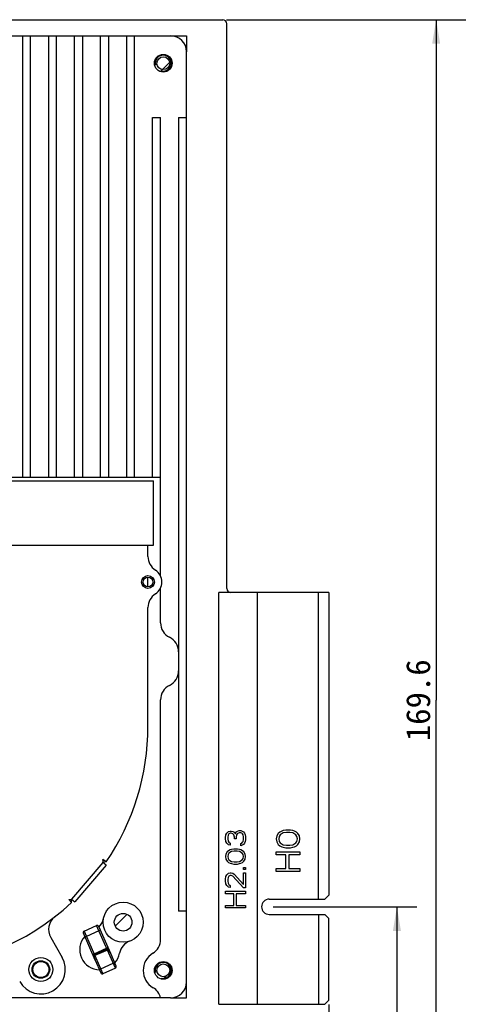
# Model space of a CAD drawing. Header units: millimetres. Extents: x 0 to 594, y 0 to 420.
# Tile 10 of 15: x 311 to 365, y 141 to 263. Entities that reach past the tile are written whole.
import ezdxf
from ezdxf.enums import TextEntityAlignment as Align

# ---------------------------------------------------------------- set-up
doc = ezdxf.new("R2010")
doc.units = ezdxf.units.MM
doc.header["$LTSCALE"] = 32.67
doc.layers.get('0').update_dxf_attribs({"linetype": 'CONTINUOUS'})
doc.layers.add('00_COMPONENTS', color=7, linetype='CONTINUOUS')
doc.layers.add('51__DRAFT_DIMS', color=7, linetype='CONTINUOUS')
doc.styles.get("Standard").update_dxf_attribs({"font": 'simfang.ttf'})
doc.dimstyles.new('DIMSTYLE_1', dxfattribs={"dimtxt": 3, "dimasz": 3, "dimexe": 2.5, "dimexo": 0.5, "dimgap": 0.75, "dimtad": 1, "dimdsep": 46, "dimtxsty": 'STANDARD', "dimblk": '_FILLED', "dimblk1": '_FILLED', "dimblk2": '_FILLED', "dimcen": 0.09, "dimclrt": 3, "dimazin": 2, "dimtp": 0.3, "dimtm": 0.3, "dimtfac": 1, "dimtofl": 0, "dimtmove": 0, "dimatfit": 3, "dimldrblk": '_FILLED', "dimfxl": 1, "dimtolj": 1, "dimarcsym": 0})
doc.dimstyles.new('DIMSTYLE_3', dxfattribs={"dimtxt": 3, "dimasz": 3, "dimexe": 2.5, "dimexo": 0.5, "dimgap": 0.75, "dimtad": 1, "dimdec": 1, "dimdsep": 46, "dimtxsty": 'STANDARD', "dimblk": '_FILLED', "dimblk1": '_FILLED', "dimblk2": '_FILLED', "dimcen": 0.09, "dimclrt": 3, "dimazin": 2, "dimtp": 0.5, "dimtm": 0.5, "dimtfac": 1, "dimtdec": 1, "dimtofl": 0, "dimtmove": 0, "dimatfit": 3, "dimldrblk": '_FILLED', "dimfxl": 1, "dimtolj": 1, "dimarcsym": 0})

# ---------------------------------------------------------------- blocks, each defined once
blk = doc.blocks.new('_FILLED')
at = {"color": 0, "linetype": 'ByBlock'}
blk.add_solid([(0, 0), (-1, 0.167), (-1, -0.167)], dxfattribs=at)
blk = doc.blocks.new('*D1')
at = {"layer": '51__DRAFT_DIMS', "color": 4}
for p, q in [((349.36, 140.68), (349.36, 77.2)), ((238.21, 95.68), (238.21, 77.2)), ((238.21, 79.7), (293.79, 79.7)), ((349.36, 79.7), (293.79, 79.7))]:
    blk.add_line(p, q, dxfattribs=at)
at = {"layer": '51__DRAFT_DIMS', "color": 4, "xscale": 3, "yscale": 3, "zscale": 3, "rotation": 180}
blk.add_blockref('_FILLED', (238.21, 79.7), dxfattribs=at)
at = {"layer": '51__DRAFT_DIMS', "color": 4, "xscale": 3, "yscale": 3, "zscale": 3}
blk.add_blockref('_FILLED', (349.36, 79.7), dxfattribs=at)
at = {"layer": '51__DRAFT_DIMS', "color": 3}
blk.add_text('111.15', height=3, dxfattribs=at).set_placement((293.79, 80.45), align=Align.CENTER)
blk = doc.blocks.new('*D4')
at = {"layer": '51__DRAFT_DIMS', "color": 4}
for p, q in [((336.61, 263.33), (365.23, 263.33)), ((362.73, 263.33), (362.73, 178.56)), ((362.73, 93.78), (362.73, 178.56)), ((353.64, 93.78), (365.23, 93.78))]:
    blk.add_line(p, q, dxfattribs=at)
at = {"layer": '51__DRAFT_DIMS', "color": 4, "xscale": 3, "yscale": 3, "zscale": 3}
for p, rotation in [((362.73, 263.33), 90), ((362.73, 93.78), 270)]:
    blk.add_blockref('_FILLED', p, dxfattribs=dict(at, rotation=rotation))
at = {"layer": '51__DRAFT_DIMS', "color": 3}
blk.add_text('169.6', height=3, rotation=90, dxfattribs=at).set_placement((361.98, 178.56), align=Align.CENTER)
blk = doc.blocks.new('*D5')
at = {"layer": '51__DRAFT_DIMS', "color": 4}
for p, q in [((336.61, 263.33), (379.16, 263.33)), ((376.66, 263.33), (376.66, 172.84)), ((376.66, 82.35), (376.66, 172.84)), ((245, 82.35), (379.16, 82.35))]:
    blk.add_line(p, q, dxfattribs=at)
at = {"layer": '51__DRAFT_DIMS', "color": 4, "xscale": 3, "yscale": 3, "zscale": 3}
for p, rotation in [((376.66, 263.33), 90), ((376.66, 82.35), 270)]:
    blk.add_blockref('_FILLED', p, dxfattribs=dict(at, rotation=rotation))
at = {"layer": '51__DRAFT_DIMS', "color": 3}
blk.add_text('181', height=3, rotation=90, dxfattribs=at).set_placement((375.91, 172.84), align=Align.CENTER)
blk = doc.blocks.new('*D6')
at = {"layer": '51__DRAFT_DIMS', "color": 4}
for p, q in [((342.41, 152.83), (360.34, 152.83)), ((357.84, 152.83), (357.84, 123.31)), ((357.84, 93.78), (357.84, 123.31)), ((353.64, 93.78), (360.34, 93.78))]:
    blk.add_line(p, q, dxfattribs=at)
at = {"layer": '51__DRAFT_DIMS', "color": 4, "xscale": 3, "yscale": 3, "zscale": 3}
for p, rotation in [((357.84, 152.83), 90), ((357.84, 93.78), 270)]:
    blk.add_blockref('_FILLED', p, dxfattribs=dict(at, rotation=rotation))
at = {"layer": '51__DRAFT_DIMS', "color": 3}
blk.add_text('59.05', height=3, rotation=90, dxfattribs=at).set_placement((357.09, 123.31), align=Align.CENTER)

msp = doc.modelspace()

# ---------------------------------------------------------------- linework, layer by layer
at = {"layer": '00_COMPONENTS', "color": 7}
for p, q in [((237.814, 263.334), (336.114, 263.334)), ((336.614, 192.484), (336.614, 262.834)), ((261.205, 261.334), (329.614, 261.334)), ((311.159, 261.334), (311.159, 206.329)), ((312.159, 206.329), (312.159, 261.334)), ((314.402, 261.334), (314.402, 206.329)), ((315.402, 206.329), (315.402, 261.334)), ((317.644, 206.329), (317.644, 261.334)), ((318.644, 261.334), (318.644, 206.329)), ((320.887, 206.329), (320.887, 261.334)), ((321.887, 261.334), (321.887, 206.329)), ((324.129, 261.334), (324.129, 206.329)), ((325.129, 206.329), (325.129, 261.334)), ((331.614, 143.489), (331.614, 259.334)), ((327.372, 206.329), (327.372, 251.134)), ((327.372, 251.134), (328.372, 251.134)), ((328.372, 194.044), (328.372, 251.134)), ((330.614, 251.134), (330.614, 152.289)), ((330.614, 251.134), (331.614, 251.134)), ((252.795, 206.329), (328.372, 206.329)), ((261.595, 205.889), (327.495, 205.889)), ((327.495, 197.889), (327.495, 205.889)), ((261.595, 197.889), (327.495, 197.889)), ((326.795, 196.461), (326.795, 197.889)), ((326.795, 192.689), (326.795, 193.889)), ((328.372, 188.201), (328.372, 192.533)), ((349.364, 191.984), (340.474, 191.984)), ((348.064, 153.784), (348.064, 191.984)), ((349.364, 191.984), (349.364, 154.284)), ((326.795, 175.289), (326.795, 190.117)), ((328.372, 148.76), (328.372, 178.616)), ((321.604, 158.422), (321.187, 158.343)), ((321.567, 158.017), (321.187, 158.343)), ((321.604, 158.422), (321.191, 158.703)), ((321.567, 158.017), (317.664, 153.461)), ((316.931, 153.73), (317.273, 153.365)), ((317.273, 153.365), (317.284, 153.786)), ((317.284, 153.786), (317.664, 153.461)), ((341.914, 153.784), (348.864, 153.784)), ((349.364, 154.284), (348.864, 153.784)), ((331.614, 152.289), (330.614, 152.289)), ((341.914, 151.884), (348.864, 151.884)), ((348.064, 151.884), (348.064, 140.684)), ((348.864, 151.884), (349.364, 151.384)), ((349.364, 141.184), (349.364, 151.384)), ((318.844, 149.797), (320.399, 150.485)), ((322.148, 147.024), (320.663, 150.383)), ((314.669, 149.014), (316.086, 146.524)), ((320.228, 146.174), (318.742, 149.533)), ((320.138, 146.871), (321.693, 147.558)), ((321.962, 147.437), (321.957, 147.448)), ((321.97, 147.419), (321.962, 147.437)), ((321.983, 147.391), (321.97, 147.419)), ((322.008, 147.338), (321.983, 147.391)), ((322.048, 147.25), (322.008, 147.338)), ((322.088, 147.159), (322.048, 147.25)), ((320.032, 146.631), (320.034, 146.624)), ((320.039, 146.61), (320.041, 146.606)), ((320.041, 146.606), (320.042, 146.602)), ((320.042, 146.602), (320.045, 146.595)), ((320.045, 146.595), (320.049, 146.586)), ((320.049, 146.586), (320.056, 146.57)), ((320.056, 146.57), (320.068, 146.542)), ((320.068, 146.542), (320.087, 146.496)), ((320.087, 146.496), (320.126, 146.405)), ((320.126, 146.405), (320.198, 146.241)), ((320.228, 146.174), (320.926, 144.595)), ((322.134, 147.056), (322.088, 147.159)), ((322.847, 145.444), (322.148, 147.023)), ((322.745, 145.18), (321.19, 144.493)), ((329.614, 141.489), (254.795, 141.489)), ((348.864, 140.684), (349.364, 141.184)), ((340.474, 140.684), (348.864, 140.684))]:
    msp.add_line(p, q, dxfattribs=at)
at = {"layer": '00_COMPONENTS', "color": 4}
for p, q in [((329.614, 261.334), (331.614, 261.334)), ((331.614, 261.334), (331.614, 259.334)), ((328.359, 256.868), (329.747, 258.256)), ((335.614, 140.684), (335.614, 191.984)), ((340.474, 191.984), (335.614, 191.984)), ((340.474, 140.684), (340.474, 191.984)), ((336.527, 161.799), (336.634, 162.007)), ((336.634, 162.007), (336.846, 162.215)), ((336.9, 161.903), (336.793, 161.746)), ((336.846, 162.215), (337.059, 162.267)), ((337.059, 162.007), (336.9, 161.903)), ((337.059, 162.267), (337.166, 162.267)), ((337.166, 162.007), (337.059, 162.007)), ((337.166, 162.267), (337.378, 162.215)), ((337.378, 161.903), (337.166, 162.007)), ((337.378, 162.215), (337.538, 162.111)), ((337.485, 161.799), (337.378, 161.903)), ((337.538, 162.111), (337.697, 161.903)), ((337.697, 161.903), (337.804, 162.163)), ((337.804, 162.163), (337.963, 162.267)), ((337.963, 161.955), (337.857, 161.799)), ((337.963, 162.267), (338.176, 162.319)), ((338.176, 162.059), (337.963, 161.955)), ((338.176, 162.319), (338.389, 162.319)), ((338.389, 162.059), (338.176, 162.059)), ((338.389, 162.319), (338.548, 162.267)), ((338.495, 162.007), (338.389, 162.059)), ((338.602, 161.903), (338.495, 162.007)), ((338.548, 162.267), (338.708, 162.163)), ((338.655, 161.799), (338.602, 161.903)), ((338.708, 162.163), (338.814, 162.007)), ((338.814, 162.007), (338.921, 161.799)), ((343.045, 161.962), (342.857, 161.655)), ((343.234, 162.147), (343.045, 161.962)), ((343.485, 162.27), (343.234, 162.147)), ((343.673, 162.024), (343.296, 161.778)), ((343.673, 162.331), (343.485, 162.27)), ((343.987, 162.393), (343.673, 162.331)), ((344.05, 162.085), (343.673, 162.024)), ((344.552, 162.393), (343.987, 162.393)), ((344.489, 162.085), (344.05, 162.085)), ((344.866, 162.024), (344.489, 162.085)), ((344.866, 162.331), (344.552, 162.393)), ((345.054, 162.27), (344.866, 162.331)), ((345.242, 161.778), (344.866, 162.024)), ((345.305, 162.147), (345.054, 162.27)), ((345.493, 161.962), (345.305, 162.147)), ((345.682, 161.655), (345.493, 161.962)), ((336.474, 161.434), (336.527, 161.799)), ((336.474, 161.33), (336.474, 161.434)), ((336.527, 160.965), (336.474, 161.33)), ((336.634, 160.757), (336.527, 160.965)), ((336.846, 160.549), (336.634, 160.757)), ((336.793, 161.746), (336.74, 161.486)), ((336.74, 161.486), (336.74, 161.278)), ((336.74, 161.278), (336.793, 161.017)), ((336.793, 161.017), (336.9, 160.861)), ((336.9, 160.861), (337.059, 160.757)), ((337.059, 160.757), (337.059, 160.496)), ((337.591, 161.486), (337.485, 161.799)), ((337.591, 161.278), (337.591, 161.486)), ((337.804, 161.278), (337.591, 161.278)), ((337.857, 161.799), (337.804, 161.486)), ((337.804, 161.486), (337.804, 161.278)), ((338.389, 160.705), (338.495, 160.757)), ((338.389, 160.444), (338.389, 160.705)), ((338.495, 160.757), (338.602, 160.861)), ((338.602, 160.861), (338.655, 160.965)), ((338.708, 161.538), (338.655, 161.799)), ((338.655, 160.965), (338.708, 161.226)), ((338.708, 161.226), (338.708, 161.538)), ((338.814, 160.757), (338.708, 160.601)), ((338.921, 160.965), (338.814, 160.757)), ((338.921, 161.799), (338.974, 161.59)), ((338.974, 161.174), (338.921, 160.965)), ((338.974, 161.59), (338.974, 161.174)), ((342.857, 161.655), (342.794, 161.286)), ((342.794, 161.286), (342.857, 160.918)), ((342.857, 160.918), (343.045, 160.61)), ((343.171, 161.594), (343.108, 161.286)), ((343.108, 161.286), (343.171, 160.979)), ((343.296, 161.778), (343.171, 161.594)), ((343.171, 160.979), (343.296, 160.795)), ((343.296, 160.795), (343.673, 160.549)), ((344.866, 160.549), (345.242, 160.795)), ((345.368, 161.594), (345.242, 161.778)), ((345.242, 160.795), (345.368, 160.979)), ((345.431, 161.286), (345.368, 161.594)), ((345.368, 160.979), (345.431, 161.286)), ((345.493, 160.61), (345.682, 160.918)), ((345.744, 161.286), (345.682, 161.655)), ((345.682, 160.918), (345.744, 161.286)), ((336.687, 159.663), (336.527, 159.403)), ((336.846, 159.819), (336.687, 159.663)), ((336.9, 159.507), (336.793, 159.351)), ((337.059, 160.496), (336.846, 160.549)), ((337.059, 159.924), (336.846, 159.819)), ((337.219, 159.715), (336.9, 159.507)), ((337.219, 159.976), (337.059, 159.924)), ((337.485, 160.028), (337.219, 159.976)), ((337.538, 159.767), (337.219, 159.715)), ((337.963, 160.028), (337.485, 160.028)), ((337.91, 159.767), (337.538, 159.767)), ((338.229, 159.715), (337.91, 159.767)), ((338.229, 159.976), (337.963, 160.028)), ((338.389, 159.924), (338.229, 159.976)), ((338.548, 159.507), (338.229, 159.715)), ((338.548, 160.496), (338.389, 160.444)), ((338.602, 159.819), (338.389, 159.924)), ((338.708, 160.601), (338.548, 160.496)), ((338.655, 159.351), (338.548, 159.507)), ((338.761, 159.663), (338.602, 159.819)), ((338.921, 159.403), (338.761, 159.663)), ((342.794, 159.689), (345.744, 159.689)), ((342.794, 159.32), (342.794, 159.689)), ((343.045, 160.61), (343.234, 160.426)), ((343.234, 160.426), (343.485, 160.303)), ((343.485, 160.303), (343.673, 160.242)), ((343.673, 160.549), (344.05, 160.487)), ((343.673, 160.242), (343.987, 160.18)), ((343.987, 160.18), (344.552, 160.18)), ((344.05, 160.487), (344.489, 160.487)), ((344.489, 160.487), (344.866, 160.549)), ((344.552, 160.18), (344.866, 160.242)), ((344.866, 160.242), (345.054, 160.303)), ((345.054, 160.303), (345.305, 160.426)), ((345.305, 160.426), (345.493, 160.61)), ((345.744, 159.689), (345.744, 159.32)), ((321.187, 158.343), (317.284, 153.786)), ((336.527, 159.403), (336.474, 159.09)), ((336.474, 159.09), (336.527, 158.778)), ((336.527, 158.778), (336.687, 158.517)), ((336.687, 158.517), (336.846, 158.361)), ((336.793, 159.351), (336.74, 159.09)), ((336.74, 159.09), (336.793, 158.83)), ((336.793, 158.83), (336.9, 158.674)), ((336.846, 158.361), (337.059, 158.257)), ((336.9, 158.674), (337.219, 158.465)), ((337.059, 158.257), (337.219, 158.205)), ((337.219, 158.465), (337.538, 158.413)), ((337.538, 158.413), (337.91, 158.413)), ((337.91, 158.413), (338.229, 158.465)), ((338.229, 158.465), (338.548, 158.674)), ((338.229, 158.205), (338.389, 158.257)), ((338.389, 158.257), (338.602, 158.361)), ((338.548, 158.674), (338.655, 158.83)), ((338.602, 158.361), (338.761, 158.517)), ((338.708, 159.09), (338.655, 159.351)), ((338.655, 158.83), (338.708, 159.09)), ((338.761, 158.517), (338.921, 158.778)), ((338.974, 159.09), (338.921, 159.403)), ((338.921, 158.778), (338.974, 159.09)), ((343.987, 159.32), (342.794, 159.32)), ((343.987, 157.599), (343.987, 159.32)), ((345.744, 159.32), (344.364, 159.32)), ((344.364, 159.32), (344.364, 157.599)), ((336.634, 156.799), (336.846, 157.007)), ((336.846, 157.007), (337.059, 157.059)), ((337.059, 157.059), (337.166, 157.059)), ((337.166, 157.059), (337.378, 157.007)), ((337.219, 158.205), (337.485, 158.153)), ((337.378, 157.007), (337.538, 156.903)), ((337.485, 158.153), (337.963, 158.153)), ((337.963, 158.153), (338.229, 158.205)), ((338.708, 157.736), (338.974, 157.736)), ((338.708, 157.476), (338.708, 157.736)), ((338.974, 157.476), (338.708, 157.476)), ((338.708, 157.059), (338.974, 157.059)), ((338.708, 155.601), (338.708, 157.059)), ((338.974, 157.736), (338.974, 157.476)), ((338.974, 157.059), (338.974, 155.184)), ((342.794, 157.599), (343.987, 157.599)), ((342.794, 157.23), (342.794, 157.599)), ((345.744, 157.23), (342.794, 157.23)), ((344.364, 157.599), (345.744, 157.599)), ((345.744, 157.599), (345.744, 157.23)), ((336.474, 156.278), (336.527, 156.59)), ((336.474, 156.069), (336.474, 156.278)), ((336.527, 155.705), (336.474, 156.069)), ((336.527, 156.59), (336.634, 156.799)), ((336.793, 156.486), (336.74, 156.226)), ((336.74, 156.226), (336.74, 156.017)), ((336.74, 156.017), (336.793, 155.757)), ((336.9, 156.642), (336.793, 156.486)), ((337.059, 156.746), (336.9, 156.642)), ((337.166, 156.746), (337.059, 156.746)), ((337.378, 156.642), (337.166, 156.746)), ((338.708, 155.184), (337.378, 156.642)), ((337.538, 156.903), (338.708, 155.601)), ((336.474, 154.767), (338.974, 154.767)), ((336.474, 154.455), (336.474, 154.767)), ((336.634, 155.496), (336.527, 155.705)), ((336.846, 155.288), (336.634, 155.496)), ((336.793, 155.757), (336.9, 155.601)), ((337.059, 155.236), (336.846, 155.288)), ((336.9, 155.601), (337.059, 155.496)), ((337.059, 155.496), (337.059, 155.236)), ((338.974, 155.184), (338.708, 155.184)), ((338.974, 154.767), (338.974, 154.455)), ((337.485, 154.455), (336.474, 154.455)), ((337.485, 152.996), (337.485, 154.455)), ((338.974, 154.455), (337.804, 154.455)), ((337.804, 154.455), (337.804, 152.996)), ((336.474, 152.996), (337.485, 152.996)), ((336.474, 152.684), (336.474, 152.996)), ((338.974, 152.684), (336.474, 152.684)), ((337.804, 152.996), (338.974, 152.996)), ((338.974, 152.996), (338.974, 152.684)), ((322.72, 150.424), (324.192, 151.896)), ((318.844, 149.797), (321.19, 144.493)), ((320.69, 149.827), (319.135, 149.14)), ((322.745, 145.18), (320.399, 150.485)), ((320.091, 146.978), (321.646, 147.665)), ((321.744, 147.444), (320.189, 146.756)), ((320.915, 145.114), (322.47, 145.801)), ((328.706, 143.81), (329.802, 144.905)), ((331.614, 141.489), (331.614, 143.489)), ((329.614, 141.489), (331.614, 141.489)), ((335.614, 140.684), (340.474, 140.684))]:
    msp.add_line(p, q, dxfattribs=at)
at = {"layer": '00_COMPONENTS', "color": 7}
for points in [[(321.906, 147.522), (321.904, 147.524), (321.902, 147.526), (321.9, 147.528), (321.898, 147.53), (321.895, 147.532), (321.893, 147.534), (321.89, 147.536), (321.886, 147.538), (321.883, 147.541), (321.878, 147.544), (321.874, 147.547), (321.868, 147.55), (321.862, 147.553), (321.856, 147.556), (321.849, 147.559), (321.842, 147.562), (321.834, 147.565), (321.826, 147.567), (321.818, 147.569), (321.81, 147.571), (321.801, 147.573), (321.792, 147.574), (321.783, 147.574), (321.773, 147.574), (321.763, 147.574), (321.754, 147.573), (321.743, 147.572), (321.733, 147.57), (321.723, 147.568), (321.712, 147.565), (321.702, 147.562), (321.693, 147.558)], [(321.929, 147.496), (321.928, 147.498), (321.926, 147.501), (321.923, 147.504), (321.921, 147.506), (321.919, 147.508), (321.917, 147.51), (321.915, 147.512), (321.914, 147.514), (321.912, 147.516), (321.906, 147.522)], [(321.942, 147.477), (321.939, 147.482), (321.936, 147.486), (321.929, 147.496)], [(321.957, 147.448), (321.955, 147.452), (321.952, 147.457), (321.95, 147.462), (321.948, 147.466), (321.946, 147.469), (321.942, 147.477)], [(320.139, 146.87), (320.136, 146.869), (320.126, 146.864), (320.116, 146.859), (320.107, 146.853), (320.099, 146.847), (320.091, 146.84), (320.083, 146.833), (320.076, 146.826), (320.07, 146.819), (320.063, 146.812), (320.058, 146.804), (320.052, 146.796), (320.048, 146.788), (320.043, 146.78), (320.039, 146.772), (320.036, 146.764), (320.033, 146.756), (320.03, 146.748), (320.028, 146.741), (320.027, 146.734), (320.025, 146.728), (320.024, 146.722), (320.023, 146.716), (320.023, 146.711), (320.022, 146.707), (320.022, 146.702), (320.022, 146.698), (320.022, 146.694), (320.022, 146.691), (320.022, 146.687), (320.023, 146.68)], [(320.023, 146.68), (320.023, 146.677), (320.023, 146.673), (320.023, 146.67), (320.024, 146.667), (320.024, 146.664), (320.024, 146.661), (320.025, 146.659), (320.025, 146.656), (320.026, 146.654), (320.026, 146.652)], [(320.026, 146.652), (320.027, 146.649), (320.028, 146.645)], [(320.028, 146.645), (320.028, 146.643), (320.029, 146.641), (320.029, 146.639), (320.03, 146.638), (320.03, 146.636), (320.031, 146.634), (320.031, 146.633), (320.032, 146.631)], [(320.034, 146.624), (320.035, 146.622), (320.035, 146.62), (320.036, 146.618), (320.037, 146.616), (320.038, 146.614), (320.039, 146.61)]]:
    msp.add_lwpolyline(points, dxfattribs=at)
for centre, radius in [((328.704, 257.911), 1.1), ((328.704, 257.911), 0.8), ((326.795, 193.289), 0.8), ((326.795, 193.289), 0.6), ((323.704, 150.911), 2.5), ((323.704, 150.911), 1.1), ((313.444, 145.02), 1.5), ((313.444, 145.02), 1.1), ((313.444, 145.02), 1), ((328.704, 144.911), 1.1), ((328.704, 144.911), 0.8)]:
    msp.add_circle(centre, radius, dxfattribs=at)
for centre, radius, start, end in [((336.114, 262.834), 0.5, 0, 90), ((329.614, 259.334), 2, 0, 90), ((328.795, 196.461), 2, 180, 237.76905), ((326.795, 193.289), 1.75, 302.23095, 57.76905), ((328.795, 190.117), 2, 122.23095, 180), ((337.114, 192.484), 0.5, 180, 270), ((330.372, 188.201), 2, 180, 243.93565), ((328.614, 184.608), 2, 0, 63.93565), ((328.614, 182.209), 2, 296.06435, 360), ((330.372, 178.616), 2, 116.06435, 180), ((296.795, 175.289), 30, 325.79027, 360), ((319.851, 158.535), 1.35, 351.80706, 7.15503), ((296.795, 175.289), 30, 270, 313.04719), ((316.899, 155.08), 1.35, 271.36251, 286.55515), ((341.914, 152.834), 0.95, 90, 270), ((316.407, 150.003), 2, 127.79902, 209.64518), ((319.279, 151.726), 2, 314.65184, 349.57373), ((318.925, 149.614), 0.2, 113.85444, 203.85444), ((320.48, 150.302), 0.2, 23.85444, 113.85444), ((320.795, 147.489), 2.5, 138.73045, 269.25728), ((325.22, 146.674), 2, 109.68685, 169.57373), ((326.372, 148.76), 2, 301.22403, 360), ((321.612, 147.741), 0.2, 293.85444, 23.85444), ((313.444, 145.02), 3.04, 209.64518, 29.64518), ((320.058, 147.054), 0.2, 203.85444, 293.85444), ((320.795, 147.489), 2.5, 318.7, 349.57373), ((328.704, 144.911), 2.5, 121.22403, 239.56113), ((322.664, 145.363), 0.2, 293.85444, 23.85444), ((321.109, 144.676), 0.2, 203.85444, 293.85444), ((326.424, 141.032), 2, 13.21366, 59.56113), ((329.614, 143.489), 2, 270, 360)]:
    msp.add_arc(centre, radius, start, end, dxfattribs=at)
at = {"layer": '00_COMPONENTS', "color": 4}
for centre, radius, start, end in [((328.704, 257.911), 1, 255, 195), ((321.758, 147.811), 0.0385, 16.44958, 23.83135), ((328.704, 144.911), 1, 255, 195)]:
    msp.add_arc(centre, radius, start, end, dxfattribs=at)
for points, knots in [([(320.837, 149.988), (320.84, 149.983), (320.842, 149.97), (320.838, 149.95), (320.826, 149.928), (320.809, 149.906), (320.785, 149.884), (320.747, 149.855), (320.713, 149.837), (320.69, 149.827)], [0, 0, 0, 0, 0.0748382, 0.1602763, 0.262331, 0.3827436, 0.5202921, 0.6719099, 1, 1, 1, 1]), ([(319.135, 149.14), (319.112, 149.129), (319.076, 149.117), (319.029, 149.108), (318.997, 149.105), (318.969, 149.107), (318.945, 149.113), (318.927, 149.123), (318.919, 149.134), (318.917, 149.139)], [0, 0, 0, 0, 0.3280901, 0.4797079, 0.6172564, 0.737669, 0.8397237, 0.9251618, 1, 1, 1, 1]), ([(321.646, 147.665), (321.665, 147.674), (321.702, 147.693), (321.749, 147.728), (321.782, 147.764), (321.795, 147.791), (321.796, 147.803)], [0, 0, 0, 0, 0.3068539, 0.5877687, 0.8218851, 1, 1, 1, 1]), ([(322.148, 147.023), (322.138, 147.047), (322.116, 147.093), (322.079, 147.162), (322.039, 147.228), (321.994, 147.291), (321.952, 147.34), (321.916, 147.377), (321.886, 147.402), (321.855, 147.425), (321.826, 147.439), (321.801, 147.447), (321.782, 147.451), (321.762, 147.45), (321.75, 147.446), (321.744, 147.444)], [0, 0, 0, 0, 0.124981, 0.2499604, 0.374932, 0.4998956, 0.6248408, 0.6873283, 0.7498097, 0.8123012, 0.8747861, 0.9060667, 0.9373867, 0.9686938, 1, 1, 1, 1]), ([(319.873, 146.977), (319.873, 146.976), (319.875, 146.971), (319.879, 146.967), (319.882, 146.965)], [0, 0, 0, 0, 0.2453701, 1, 1, 1, 1]), ([(319.882, 146.965), (319.883, 146.964), (319.887, 146.96), (319.892, 146.957), (319.896, 146.955)], [0, 0, 0, 0, 0.2376364, 1, 1, 1, 1]), ([(319.896, 146.955), (319.907, 146.949), (319.935, 146.943), (319.983, 146.945), (320.036, 146.956), (320.073, 146.97), (320.091, 146.978)], [0, 0, 0, 0, 0.1861457, 0.4230275, 0.7004446, 1, 1, 1, 1]), ([(320.228, 146.174), (320.217, 146.198), (320.198, 146.245), (320.172, 146.318), (320.151, 146.393), (320.134, 146.468), (320.125, 146.533), (320.123, 146.584), (320.124, 146.623), (320.129, 146.661), (320.137, 146.693), (320.148, 146.716), (320.158, 146.733), (320.172, 146.747), (320.183, 146.753), (320.189, 146.756)], [0, 0, 0, 0, 0.1249809, 0.2499603, 0.3749318, 0.4998953, 0.6248404, 0.6873279, 0.7498091, 0.8123007, 0.8747854, 0.9060662, 0.9373865, 0.9686933, 1, 1, 1, 1]), ([(320.761, 144.967), (320.759, 144.972), (320.758, 144.983), (320.764, 145.001), (320.777, 145.019), (320.795, 145.039), (320.819, 145.059), (320.859, 145.086), (320.892, 145.104), (320.915, 145.114)], [0, 0, 0, 0, 0.0644225, 0.1427268, 0.2415942, 0.3621985, 0.5025912, 0.6590029, 1, 1, 1, 1]), ([(322.47, 145.801), (322.493, 145.812), (322.529, 145.825), (322.575, 145.836), (322.606, 145.84), (322.633, 145.84), (322.656, 145.837), (322.673, 145.83), (322.68, 145.821), (322.682, 145.817)], [0, 0, 0, 0, 0.3409971, 0.4974088, 0.6378015, 0.7584058, 0.8572732, 0.9355775, 1, 1, 1, 1])]:
    msp.add_open_spline(points, degree=3, knots=knots, dxfattribs=at)
for points in [[(321.797, 147.811), (321.797, 147.815), (321.796, 147.818), (321.795, 147.822)], [(321.796, 147.803), (321.797, 147.806), (321.797, 147.809), (321.797, 147.811)]]:
    msp.add_open_spline(points, degree=3, dxfattribs=at)

# ---------------------------------------------------------------- dimensions: what is measured, and where the dimension line sits
at = {"layer": '51__DRAFT_DIMS', "color": 4}
for base, p1, p2, angle, dimstyle, picture, middle in [((376.657, 82.354), (336.114, 263.334), (244.504, 82.354), 270, 'DIMSTYLE_3', '*D5', (376.657, 172.838)), ((362.734381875, 93.783977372), (336.114012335, 263.333977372), (353.144012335, 93.783977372), 270, 'DIMSTYLE_3', '*D4', (362.734381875, 178.664447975)), ((357.841, 152.834), (353.144, 93.784), (341.914, 152.834), 90, 'DIMSTYLE_1', '*D6', (357.841, 123.262)), ((238.214, 79.696), (349.364, 141.184), (238.214, 96.184), 180, 'DIMSTYLE_1', '*D1', (293.862, 79.696))]:
    dim = msp.add_linear_dim(base=base, p1=p1, p2=p2, angle=angle, dimstyle=dimstyle, dxfattribs=at)
    dim.commit()
    dim.dimension.update_dxf_attribs({"geometry": picture, "text_midpoint": middle, "dimtype": 160})

doc.saveas('drawing.dxf')
